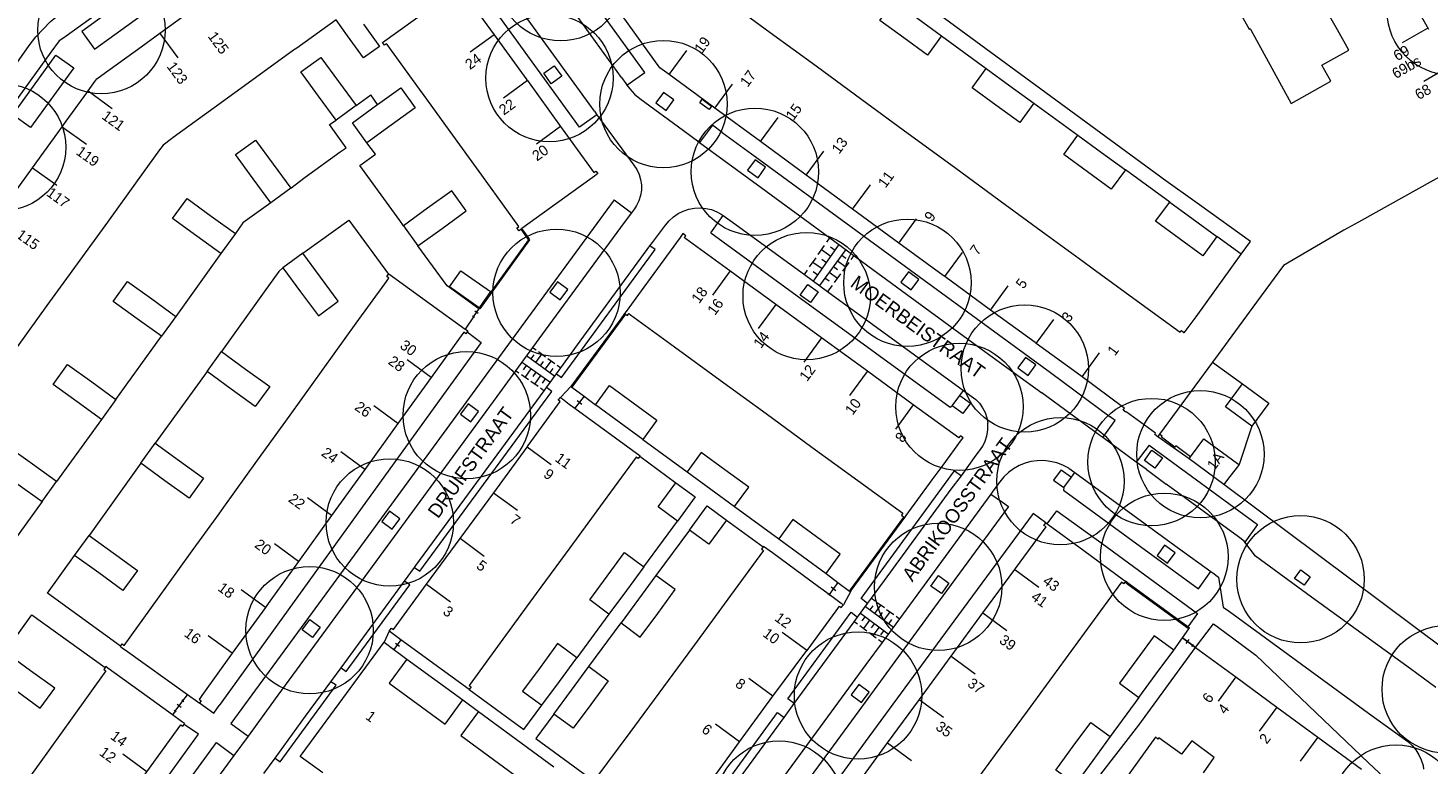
# Model space of a CAD drawing. Header units: metres. Extents: x 134994 to 136506, y 457393 to 459006.
# Tile 36 of 171: x 135579 to 135719, y 457710 to 457784. Entities that reach past the tile are written whole.
import ezdxf
from ezdxf.enums import TextEntityAlignment as Align

# ---------------------------------------------------------------- set-up
doc = ezdxf.new("R2010")
doc.units = ezdxf.units.M
for name, color, linetype, lineweight in [('B-WE-GR-BOOM-S', 250, 'Continuous', 13), ('B-WE-KG_BEBOUWING', 251, 'Continuous', 20), ('B-WE-KG_BEBOUWING TUSSENMUUR', 251, 'Continuous', 5), ('B-WE-KG_HUISNR', 251, 'Continuous', 5), ('B-WE-KG_ONDERGROND_REST', 251, 'Continuous', 5), ('B-WE-KG_STRAATNAAM', 251, 'Continuous', 5)]:
    doc.layers.add(name, color=color, linetype=linetype, lineweight=lineweight)
doc.styles.add('Styledgn000', font='dgn000.shx')

# ---------------------------------------------------------------- blocks, each defined once
blk = doc.blocks.new('SGR-BOOM_02')
blk.add_circle((0, 0), 6.4)

msp = doc.modelspace()

# ---------------------------------------------------------------- linework, layer by layer
at = {"layer": 'B-WE-KG_BEBOUWING', "flags": 128}
for points in [[(135648.95, 457786.87), (135653.12, 457783.81), (135657.72, 457780.45), (135662.32, 457777.08), (135666.98, 457773.67), (135671.64, 457770.26), (135676.24, 457766.89), (135680.84, 457763.52), (135684.54, 457760.81), (135685.44, 457760.16), (135690.04, 457756.79), (135694.31, 457753.67), (135694.4, 457753.79), (135694.44, 457753.85), (135694.7, 457753.66), (135694.74, 457753.62), (135695.92, 457755.24), (135700.46, 457761.51), (135701.39, 457762.79), (135696.25, 457766.48), (135692.41, 457769.24), (135692.38, 457769.27), (135672.77, 457783.64), (135651.97, 457798.97)], [(135622.8, 457787.12), (135625.36, 457783.59), (135628.65, 457779.06), (135628.71, 457778.97), (135632.05, 457774.36), (135635.39, 457769.73), (135635.6, 457769.88), (135635.79, 457769.62), (135635.46, 457769.38), (135633.92, 457768.27), (135628.16, 457764.09), (135628.08, 457764.03), (135628.08, 457764.03), (135627.88, 457763.88), (135627.66, 457764.15), (135627.85, 457764.3), (135624.56, 457768.86), (135621.22, 457773.48), (135618.33, 457777.49), (135617.88, 457778.1), (135614.61, 457782.6), (135614.55, 457782.68), (135614.36, 457782.54), (135614.16, 457782.79), (135621.02, 457787.76)], [(135699.25, 457787.76), (135701.26, 457784.16), (135701.35, 457784.2), (135701.42, 457784.07), (135703.52, 457780.24), (135705.48, 457776.68), (135709.45, 457778.93), (135708.55, 457780.51), (135711.27, 457782.05), (135710.12, 457784.07), (135709, 457786.05)], [(135717.1, 457788.02), (135719.29, 457784.15)], [(135575.94, 457766), (135578.98, 457770.2), (135581.96, 457774.34), (135582.35, 457774.88), (135584.42, 457777.76), (135584.55, 457777.94), (135585.23, 457778.88), (135585.42, 457779.15), (135585.95, 457779.53), (135589.88, 457782.36), (135591.76, 457783.73), (135595.9, 457786.73)], [(135612.22, 457784.64), (135613.84, 457782.41), (135612.25, 457781.26), (135610.63, 457783.49), (135609.49, 457785.1), (135605.52, 457782.24), (135605.21, 457782.02), (135601.39, 457779.25), (135597.24, 457776.25), (135593.11, 457773.26), (135592.92, 457773.11), (135592.09, 457772.5), (135591.74, 457772.03), (135589.48, 457768.9), (135586.49, 457764.76), (135583.45, 457760.56), (135580.42, 457756.36), (135577.43, 457752.22)], [(135724.07, 457771.35), (135712.24, 457764.76), (135710.76, 457763.94), (135710.37, 457763.72), (135704.7, 457760.38), (135702.01, 457756.71), (135698.14, 457751.44), (135697.58, 457750.68), (135692.26, 457743.42), (135692.07, 457743.17), (135691.76, 457743.4), (135691.85, 457743.52), (135688.89, 457745.68), (135688.85, 457745.65), (135688.6, 457745.84), (135688.74, 457746.04), (135688.54, 457746.19), (135684.46, 457749.18), (135683.96, 457749.55), (135679.86, 457752.55), (135679.75, 457752.63), (135675.26, 457755.91), (135670.66, 457759.28), (135670.51, 457759.39), (135666.06, 457762.64), (135661.4, 457766.06), (135657.47, 457768.94), (135656.74, 457769.47), (135652.15, 457772.84), (135647.55, 457776.21), (135646.36, 457777.08), (135642.95, 457779.58), (135642.02, 457780.26), (135638.22, 457785.52)], [(135661.69, 457707.98), (135664.92, 457712.39), (135668.12, 457716.75), (135671.31, 457721.1), (135674.5, 457725.46), (135677.7, 457729.81), (135677.78, 457729.92), (135680.84, 457734.11), (135680.63, 457734.26), (135680.82, 457734.53), (135680.95, 457734.43), (135681.06, 457734.35), (135684.63, 457731.73), (135688.63, 457728.8), (135688.83, 457728.65), (135688.76, 457728.56), (135688.63, 457728.39), (135688.44, 457728.54), (135685.32, 457724.29), (135682.13, 457719.93), (135678.94, 457715.58), (135675.74, 457711.22), (135672.55, 457706.87)], [(135646.69, 457707.88), (135650.04, 457712.49), (135653.39, 457717.1), (135656.8, 457721.68), (135656.82, 457721.7), (135659.73, 457725.68), (135660.07, 457726.14), (135660.26, 457726), (135660.47, 457726.26), (135660.25, 457726.42), (135659.04, 457727.31), (135657.97, 457728.09), (135653.35, 457731.49), (135652.45, 457732.15), (135652.41, 457732.1), (135652.25, 457731.87), (135652.45, 457731.73), (135649.14, 457727.22), (135645.76, 457722.63), (135642.38, 457718.04), (135639, 457713.45), (135635.6, 457708.84)], [(135608.15, 457709.37), (135605.88, 457711.04), (135606.07, 457711.3), (135610.16, 457716.87), (135614.3, 457722.51), (135615.3, 457721.78), (135615.91, 457721.33), (135616.6, 457720.82), (135614.82, 457718.39), (135620.43, 457714.29), (135622.21, 457716.72), (135623.79, 457715.56), (135622.01, 457713.13), (135629.6, 457707.57)], [(135686.35, 457709.25), (135687.87, 457711.2), (135690.18, 457714.17), (135695.87, 457721.97), (135699.91, 457719.02), (135704.03, 457715.99), (135708.16, 457712.96), (135712.55, 457709.74)], [(135577.13, 457690.98), (135580.46, 457695.6), (135583.8, 457700.23), (135587.13, 457704.85), (135590.46, 457709.48), (135593.86, 457714.21), (135594, 457714.12), (135594.06, 457714.08), (135594.2, 457714.26), (135594.27, 457714.33), (135594.14, 457714.42), (135593.95, 457714.56), (135593.05, 457715.21), (135590.48, 457717.06), (135586.54, 457719.91), (135586.33, 457720.06), (135586.28, 457719.98), (135586.14, 457719.79), (135586.35, 457719.64), (135582.95, 457714.92), (135579.62, 457710.29), (135576.29, 457705.67)], [(135696.68, 457709.37), (135697.75, 457710.93), (135695.51, 457712.59), (135694.44, 457711.25), (135692.19, 457712.91), (135692.09, 457712.77), (135691.83, 457712.96), (135688.22, 457707.96)]]:
    msp.add_lwpolyline(points, dxfattribs=at)
for points in [[(135664.15, 457785.01), (135665.56, 457786.95), (135667.95, 457785.21), (135670.33, 457783.47), (135668.92, 457781.53), (135666.53, 457783.27)], [(135611.49, 457776.46), (135609.48, 457775), (135607.72, 457777.42), (135605.95, 457779.84), (135607.96, 457781.3), (135609.72, 457778.89)], [(135673.42, 457778.25), (135674.83, 457780.19), (135677.21, 457778.45), (135679.6, 457776.71), (135678.19, 457774.77), (135675.8, 457776.51)], [(135611.12, 457774.74), (135613.55, 457776.5), (135613.64, 457776.57), (135615.98, 457778.26), (135617.43, 457776.25), (135615, 457774.49), (135612.57, 457772.73)], [(135602.92, 457766.7), (135601.15, 457769.11), (135599.38, 457771.53), (135601.37, 457772.99), (135603.14, 457770.58), (135604.92, 457768.17)], [(135682.62, 457771.55), (135684.04, 457773.48), (135686.43, 457771.74), (135688.82, 457769.99), (135687.4, 457768.06), (135685.01, 457769.8)], [(135594.51, 457767.11), (135596.93, 457765.36), (135599.36, 457763.6), (135597.9, 457761.59), (135595.48, 457763.35), (135593.05, 457765.11)], [(135617.71, 457762.36), (135620.14, 457764.12), (135622.57, 457765.88), (135621.12, 457767.89), (135618.68, 457766.14), (135616.25, 457764.38)], [(135696.61, 457761.36), (135694.23, 457763.09), (135691.85, 457764.83), (135693.27, 457766.77), (135695.64, 457765.03), (135698.02, 457763.29)], [(135669.4, 457738.83), (135670.49, 457740.32), (135672.35, 457742.86), (135672.5, 457743.06), (135672.23, 457743.27), (135672.18, 457743.21), (135672.06, 457743.05), (135667.49, 457746.39), (135662.89, 457749.75), (135658.28, 457753.11), (135653.68, 457756.47), (135649.07, 457759.84), (135644.64, 457763.07), (135644.48, 457763.19), (135644.62, 457763.38), (135644.34, 457763.59), (135644.19, 457763.39), (135644.08, 457763.21), (135640.42, 457758.21), (135638.63, 457755.77), (135638.48, 457755.57), (135638.48, 457755.57), (135638.57, 457755.51), (135638.76, 457755.36), (135638.91, 457755.56), (135639.07, 457755.44), (135643.49, 457752.22), (135648.1, 457748.86), (135652.7, 457745.5), (135657.31, 457742.14), (135661.92, 457738.79), (135666.45, 457735.48), (135666.31, 457735.28), (135666.55, 457735.1), (135666.63, 457735.04), (135666.63, 457735.04), (135666.78, 457735.24)], [(135604.13, 457760.14), (135605.91, 457757.73), (135607.7, 457755.33), (135609.7, 457756.81), (135607.91, 457759.22), (135606.13, 457761.62)], [(135588.52, 457758.79), (135590.95, 457757.03), (135593.37, 457755.27), (135591.92, 457753.27), (135589.49, 457755.02), (135587.07, 457756.78)], [(135614.58, 457759.27), (135614.74, 457759.51), (135614.77, 457759.55), (135618.94, 457756.54), (135622.46, 457754), (135622.48, 457753.98), (135622.71, 457753.82), (135622.64, 457753.72), (135622.51, 457753.53), (135622.31, 457753.67), (135621.77, 457752.96), (135619.02, 457749.14), (135615.69, 457744.52), (135612.36, 457739.89), (135609.03, 457735.27), (135605.7, 457730.64), (135602.64, 457726.4), (135602.37, 457726.02), (135599.03, 457721.4), (135595.97, 457717.16), (135595.77, 457716.87), (135595.71, 457716.79), (135595.91, 457716.64), (135595.76, 457716.43), (135595.73, 457716.38), (135595.58, 457716.48), (135594.55, 457717.22), (135588.28, 457721.72), (135588.02, 457721.9), (135587.78, 457722.08), (135587.82, 457722.13), (135587.98, 457722.34), (135588.18, 457722.19), (135591.53, 457726.83), (135594.86, 457731.46), (135597.72, 457735.42), (135598.19, 457736.08), (135601.52, 457740.71), (135604.85, 457745.33), (135608.18, 457749.96), (135611.51, 457754.58), (135614.37, 457758.54), (135614.77, 457759.13)], [(135597.96, 457751.74), (135600.39, 457749.98), (135602.81, 457748.23), (135601.36, 457746.22), (135598.93, 457747.97), (135596.51, 457749.73)], [(135582.48, 457750.43), (135584.92, 457748.68), (135587.35, 457746.93), (135585.9, 457744.92), (135583.47, 457746.67), (135581.04, 457748.42)], [(135635.55, 457746.39), (135636.96, 457748.33), (135639.35, 457746.58), (135641.73, 457744.84), (135640.32, 457742.9), (135637.93, 457744.64)], [(135615.05, 457723.93), (135615.24, 457723.79), (135618.58, 457728.35), (135621.95, 457732.95), (135625.32, 457737.55), (135628.69, 457742.14), (135628.79, 457742.28), (135632.01, 457746.7), (135631.81, 457746.84), (135632.02, 457747.12), (135632.23, 457746.97), (135632.92, 457746.46), (135633.49, 457746.04), (135640.05, 457741.25), (135640.02, 457741.21), (135639.85, 457740.97), (135639.64, 457741.12), (135636.33, 457736.6), (135632.97, 457732.01), (135629.6, 457727.41), (135626.23, 457722.81), (135622.85, 457718.18), (135623.05, 457718.03), (135622.85, 457717.76), (135616, 457722.76), (135615.05, 457723.46), (135614.82, 457723.63)], [(135695.21, 457740.95), (135695.37, 457741.16), (135696.69, 457742.96), (135700.1, 457740.48), (135700.24, 457740.39), (135700.04, 457740.13), (135699.09, 457738.87), (135698.71, 457738.36)], [(135581.38, 457738.67), (135578.95, 457740.42), (135576.52, 457742.17), (135575.07, 457740.15), (135577.5, 457738.4), (135579.93, 457736.65)], [(135591.31, 457742.51), (135593.73, 457740.75), (135596.16, 457739), (135594.71, 457736.99), (135592.28, 457738.75), (135589.86, 457740.5)], [(135644.76, 457739.65), (135647.15, 457737.9), (135649.53, 457736.16), (135650.95, 457738.09), (135648.57, 457739.84), (135646.18, 457741.58)], [(135660.16, 457731.36), (135657.77, 457733.11), (135655.38, 457734.85), (135653.97, 457732.92), (135656.36, 457731.17), (135658.74, 457729.42)], [(135584.65, 457733.24), (135587.08, 457731.49), (135589.51, 457729.73), (135588.05, 457727.72), (135585.62, 457729.48), (135583.2, 457731.24)], [(135638.48, 457731.54), (135640.42, 457730.11), (135638.67, 457727.73), (135636.91, 457725.34), (135634.97, 457726.77), (135636.73, 457729.16)], [(135643.57, 457727.8), (135641.63, 457729.23), (135639.88, 457726.84), (135638.12, 457724.46), (135640.06, 457723.03), (135641.82, 457725.41)], [(135690.17, 457716.96), (135691.92, 457719.34), (135693.67, 457721.73), (135691.72, 457723.16), (135689.97, 457720.77), (135688.22, 457718.39)], [(135631.73, 457722.38), (135629.98, 457719.99), (135628.22, 457717.61), (135630.16, 457716.18), (135631.92, 457718.56), (135633.67, 457720.95)], [(135574.88, 457719.41), (135577.31, 457717.65), (135579.74, 457715.88), (135581.2, 457717.89), (135578.77, 457719.65), (135576.34, 457721.41)], [(135636.83, 457718.63), (135635.07, 457716.25), (135633.32, 457713.87), (135631.38, 457715.29), (135633.13, 457717.68), (135634.89, 457720.06)], [(135681.84, 457709.67), (135683.58, 457712.06), (135685.33, 457714.45), (135687.28, 457713.03), (135685.54, 457710.63), (135683.79, 457708.24)]]:
    msp.add_lwpolyline(points, close=True, dxfattribs=at)
at = {"layer": 'B-WE-KG_BEBOUWING'}
for points in [[(135623.85, 457756.14), (135620.87, 457758.23), (135622.01, 457759.86), (135624.99, 457757.76)], [(135703.23, 457746.54), (135701.54, 457744.23), (135698.89, 457746.17), (135700.58, 457748.48)], [(135643.64, 457738.55), (135645.58, 457737.12), (135643.78, 457734.68), (135641.84, 457736.11)], [(135648.73, 457734.8), (135646.93, 457732.36), (135644.99, 457733.79), (135646.79, 457736.23)]]:
    msp.add_lwpolyline(points, close=True, dxfattribs=at)
at = {"layer": 'B-WE-KG_BEBOUWING TUSSENMUUR'}
for p, q in [((135591.8, 457783.67), (135593.58, 457781.25)), ((135625.36, 457783.59), (135622.94, 457781.82)), ((135719.22, 457784.25), (135716.62, 457782.77)), ((135642.95, 457779.58), (135644.72, 457782)), ((135721.41, 457780.38), (135718.81, 457778.9)), ((135584.55, 457777.94), (135586.98, 457776.18)), ((135628.71, 457778.97), (135626.29, 457777.21)), ((135647.55, 457776.21), (135649.32, 457778.63)), ((135652.15, 457772.84), (135653.92, 457775.26)), ((135581.96, 457774.34), (135584.39, 457772.59)), ((135632.05, 457774.36), (135629.62, 457772.59)), ((135656.74, 457769.47), (135658.52, 457771.89)), ((135578.98, 457770.2), (135581.41, 457768.45)), ((135661.4, 457766.06), (135663.18, 457768.48)), ((135666.06, 457762.64), (135667.83, 457765.07)), ((135670.66, 457759.28), (135672.43, 457761.7)), ((135649.08, 457759.84), (135647.31, 457757.42)), ((135675.26, 457755.91), (135677.03, 457758.33)), ((135653.68, 457756.47), (135651.9, 457754.05)), ((135679.86, 457752.55), (135681.64, 457754.97)), ((135658.27, 457753.1), (135656.5, 457750.68)), ((135684.46, 457749.18), (135686.23, 457751.6)), ((135619.02, 457749.14), (135616.61, 457750.92)), ((135662.87, 457749.73), (135661.1, 457747.32)), ((135615.69, 457744.52), (135613.27, 457746.29)), ((135667.47, 457746.37), (135665.7, 457743.95)), ((135612.36, 457739.89), (135609.94, 457741.67)), ((135628.67, 457742.15), (135631.09, 457740.38)), ((135625.31, 457737.55), (135627.73, 457735.78)), ((135609.03, 457735.27), (135606.61, 457737.04)), ((135621.94, 457732.96), (135624.36, 457731.18)), ((135605.7, 457730.64), (135603.28, 457732.42)), ((135602.37, 457726.02), (135599.95, 457727.79)), ((135618.57, 457728.36), (135620.99, 457726.59)), ((135674.49, 457725.47), (135676.91, 457723.69)), ((135599.03, 457721.4), (135596.61, 457723.17)), ((135656.75, 457721.71), (135654.33, 457723.48)), ((135671.3, 457721.11), (135673.72, 457719.34)), ((135653.39, 457717.1), (135650.97, 457718.88)), ((135699.91, 457719.02), (135698.13, 457716.6)), ((135668.1, 457716.76), (135670.52, 457714.98)), ((135704.03, 457715.99), (135702.26, 457713.57)), ((135650.02, 457712.5), (135647.6, 457714.28)), ((135664.91, 457712.41), (135667.33, 457710.63)), ((135708.16, 457712.96), (135706.39, 457710.55)), ((135590.46, 457709.48), (135588.04, 457711.25))]:
    msp.add_line(p, q, dxfattribs=at)
at = {"layer": 'B-WE-KG_BEBOUWING TUSSENMUUR', "flags": 128}
for points in [[(135677.69, 457729.82), (135677.7, 457729.81)], [(135677.7, 457729.81), (135680.11, 457728.05)]]:
    msp.add_lwpolyline(points, dxfattribs=at)
at = {"layer": 'B-WE-KG_ONDERGROND_REST'}
for p, q in [((135670.33, 457783.47), (135674.83, 457780.19)), ((135638.17, 457779.3), (135638.59, 457778.7)), ((135611.49, 457776.46), (135612.97, 457777.53)), ((135679.6, 457776.71), (135684.04, 457773.48)), ((135647.31, 457774.49), (135646.02, 457772.76)), ((135648.29, 457773.75), (135647.31, 457774.49)), ((135606.38, 457769.27), (135609.89, 457771.8)), ((135693.27, 457766.77), (135688.82, 457769.99)), ((135604.92, 457768.17), (135606.38, 457769.27)), ((135637.42, 457766.98), (135639.16, 457765.68)), ((135657.48, 457758.81), (135660.03, 457762.49)), ((135657.93, 457761.48), (135658.58, 457762.41)), ((135658.79, 457762.72), (135659.11, 457763.17)), ((135597.9, 457761.59), (135593.37, 457755.27)), ((135657.07, 457760.24), (135657.72, 457761.17)), ((135660.71, 457762), (135658.07, 457758.38)), ((135659.2, 457761.29), (135658.26, 457761.95)), ((135658.77, 457760.67), (135658.3, 457761)), ((135659.63, 457761.91), (135659.16, 457762.24)), ((135660.3, 457761.44), (135660.71, 457761.14)), ((135661.53, 457761.39), (135661.23, 457760.98)), ((135656.55, 457759.48), (135656.86, 457759.93)), ((135658.34, 457760.05), (135657.4, 457760.7)), ((135657.91, 457759.43), (135657.44, 457759.76)), ((135659.04, 457759.71), (135659.87, 457759.11)), ((135659.46, 457760.29), (135659.87, 457759.99)), ((135659.88, 457760.87), (135660.71, 457760.26)), ((135661.02, 457760.7), (135660.39, 457759.83)), ((135658.62, 457759.14), (135659.03, 457758.84)), ((135659.34, 457758.39), (135658.89, 457757.78)), ((135660.18, 457759.54), (135659.55, 457758.68)), ((135623.29, 457755.23), (135623.88, 457756.1)), ((135623.29, 457755.23), (135623.88, 457756.1)), ((135623.76, 457755.55), (135623.41, 457755.78)), ((135623.97, 457756.04), (135623.79, 457756.16)), ((135623.84, 457756.04), (135623.88, 457756.1)), ((135623.88, 457756.1), (135623.96, 457756.04)), ((135623.38, 457755.17), (135623.2, 457755.29)), ((135587.35, 457746.93), (135591.92, 457753.27)), ((135628.62, 457751.33), (135631.46, 457749.27)), ((135629.09, 457750.99), (135629.39, 457751.4)), ((135629.22, 457752.16), (135629.58, 457751.9)), ((135629.57, 457750.65), (135630.17, 457751.48)), ((135629.81, 457751.73), (135630.52, 457751.22)), ((135596.51, 457749.73), (135591.31, 457742.51)), ((135627.86, 457749.55), (135627.5, 457749.8)), ((135630.97, 457748.66), (135628.1, 457750.66)), ((135628.58, 457750.33), (135628.28, 457749.9)), ((135629.06, 457749.99), (135628.46, 457749.14)), ((135630.04, 457750.3), (135630.34, 457750.72)), ((135630.51, 457749.96), (135631.12, 457750.79)), ((135630.76, 457751.05), (135631.47, 457750.53)), ((135630.99, 457749.62), (135631.29, 457750.03)), ((135631.71, 457750.36), (135632.06, 457750.11)), ((135697.58, 457750.68), (135700.58, 457748.48)), ((135628.82, 457748.89), (135628.1, 457749.39)), ((135629.78, 457748.22), (135629.06, 457748.72)), ((135629.54, 457749.66), (135629.24, 457749.23)), ((135630.02, 457749.33), (135629.42, 457748.47)), ((135630.49, 457748.99), (135630.2, 457748.56)), ((135677.65, 457749.61), (135680.42, 457747.59)), ((135681.3, 457749.62), (135687.3, 457745.19)), ((135630.37, 457747.8), (135630.02, 457748.05)), ((135632.02, 457747.12), (135633.09, 457748.21)), ((135634.4, 457747.24), (135633.49, 457746.04)), ((135634.4, 457747.24), (135633.49, 457746.04)), ((135634.28, 457747.34), (135634.52, 457747.15)), ((135634.41, 457747.24), (135635.55, 457746.39)), ((135672.18, 457747.33), (135672.54, 457747.83)), ((135633.37, 457746.13), (135633.61, 457745.95)), ((135633.71, 457746.82), (135634.19, 457746.46)), ((135585.9, 457744.92), (135581.38, 457738.67)), ((135701.54, 457744.23), (135700.24, 457740.39)), ((135640.32, 457742.9), (135644.76, 457739.65)), ((135695.21, 457740.95), (135692.07, 457743.17)), ((135691.21, 457742.34), (135702.1, 457734.35)), ((135589.86, 457740.5), (135584.65, 457733.24)), ((135640.02, 457741.21), (135643.64, 457738.55)), ((135682.35, 457739.86), (135681.6, 457738.82)), ((135682.35, 457739.86), (135683.41, 457739.1)), ((135690.89, 457739.9), (135692.9, 457738.42)), ((135683.41, 457739.1), (135683.75, 457739.57)), ((135682.64, 457738.06), (135682.58, 457737.79)), ((135682.58, 457737.79), (135689.1, 457733.03)), ((135721, 457721.73), (135698.71, 457738.36)), ((135579.93, 457736.65), (135575.41, 457730.4)), ((135649.53, 457736.16), (135653.97, 457732.92)), ((135640.42, 457730.11), (135643.78, 457734.68)), ((135648.73, 457734.8), (135652.41, 457732.1)), ((135644.99, 457733.79), (135641.63, 457729.23)), ((135580.46, 457727.44), (135583.19, 457731.25)), ((135583.19, 457731.25), (135583.2, 457731.24)), ((135658.74, 457729.42), (135659.92, 457728.51)), ((135587.82, 457722.13), (135580.46, 457727.44)), ((135658.92, 457727.4), (135659.16, 457727.22)), ((135659.92, 457728.51), (135659.04, 457727.31)), ((135659.24, 457728.09), (135659.72, 457727.73)), ((135659.8, 457728.59), (135660.04, 457728.42)), ((135659.92, 457728.51), (135661.09, 457727.64)), ((135661.25, 457727.71), (135660.47, 457726.26)), ((135661.17, 457727.59), (135661.09, 457727.64)), ((135662.68, 457726.1), (135665.51, 457724.03)), ((135663.15, 457725.76), (135663.46, 457726.17)), ((135663.29, 457726.94), (135663.65, 457726.68)), ((135663.62, 457725.41), (135664.23, 457726.25)), ((135663.88, 457726.51), (135664.59, 457725.99)), ((135664.82, 457725.82), (135665.53, 457725.3)), ((135636.91, 457725.34), (135633.67, 457720.95)), ((135634.89, 457720.06), (135638.12, 457724.46)), ((135661.9, 457724.32), (135661.55, 457724.58)), ((135664.98, 457723.34), (135662.18, 457725.42)), ((135662.64, 457725.08), (135662.33, 457724.66)), ((135663.11, 457724.73), (135662.49, 457723.89)), ((135664.1, 457725.07), (135664.4, 457725.49)), ((135664.57, 457724.72), (135665.18, 457725.56)), ((135665.04, 457724.38), (135665.34, 457724.8)), ((135665.77, 457725.13), (135666.12, 457724.87)), ((135695.03, 457723.96), (135693.52, 457725.07)), ((135614.82, 457723.63), (135614.3, 457722.51)), ((135662.84, 457723.63), (135662.14, 457724.15)), ((135663.77, 457722.93), (135663.07, 457723.46)), ((135663.58, 457724.38), (135663.27, 457723.96)), ((135664.05, 457724.04), (135663.42, 457723.2)), ((135664.52, 457723.69), (135664.2, 457723.27)), ((135694.48, 457722.87), (135694.63, 457723.07)), ((135695.18, 457723.85), (135695.03, 457723.96)), ((135695.25, 457723.94), (135695.18, 457723.85)), ((135615.2, 457721.85), (135615.39, 457721.71)), ((135616, 457722.77), (135615.3, 457721.78)), ((135616, 457722.76), (135615.3, 457721.78)), ((135615.45, 457722.41), (135615.85, 457722.13)), ((135615.9, 457722.84), (135616.1, 457722.69)), ((135664.36, 457722.5), (135664.01, 457722.76)), ((135694.55, 457722.97), (135695.58, 457722.19)), ((135695.87, 457721.97), (135694.55, 457722.97)), ((135694.56, 457722.97), (135695.58, 457722.19)), ((135694.92, 457722.38), (135695.23, 457722.79)), ((135695.51, 457722.09), (135695.66, 457722.3)), ((135695.58, 457722.19), (135695.87, 457721.97)), ((135616.6, 457720.82), (135622.21, 457716.72)), ((135599.3, 457718.34), (135597.73, 457716.14)), ((135622.85, 457717.76), (135628.36, 457713.73)), ((135593.31, 457715.59), (135594.09, 457716.61)), ((135593.31, 457715.59), (135594.09, 457716.61)), ((135593.91, 457715.95), (135593.49, 457716.25)), ((135594.19, 457716.54), (135593.98, 457716.69)), ((135628.36, 457713.73), (135630.16, 457716.18)), ((135690.17, 457716.96), (135687.28, 457713.03)), ((135593.31, 457715.59), (135593.05, 457715.21)), ((135593.42, 457715.51), (135593.21, 457715.66)), ((135623.79, 457715.56), (135631.38, 457710)), ((135631.38, 457715.29), (135629.57, 457712.84)), ((135600.63, 457713.08), (135599.2, 457711.14)), ((135629.57, 457712.84), (135635.2, 457708.71)), ((135662.67, 457712.5), (135646.88, 457691)), ((135602.21, 457709.31), (135603.34, 457710.86))]:
    msp.add_line(p, q, dxfattribs=at)
at = {"layer": 'B-WE-KG_ONDERGROND_REST', "flags": 128}
for points in [[(135635.7, 457775.55), (135633.95, 457774.28), (135615.83, 457799.36), (135616.71, 457800)], [(135635.45, 457775.89), (135626.21, 457788.66), (135618.55, 457799.26), (135618.03, 457800)], [(135638.17, 457779.3), (135629.47, 457791.38), (135623.24, 457800)], [(135638.72, 457778.52), (135640.5, 457779.79), (135625.89, 457800)], [(135598.17, 457794.93), (135590.95, 457789.69), (135582.13, 457783.29), (135581.64, 457782.96), (135580.82, 457781.82), (135576.06, 457775.23), (135560.49, 457753.6), (135553.07, 457743.32), (135539.01, 457723.82), (135531.42, 457713.27), (135529.67, 457714.52)], [(135598.8, 457794.71), (135583.91, 457783.91), (135585.21, 457782.12), (135600.1, 457792.92), (135598.8, 457794.71)], [(135578.64, 457782.5), (135579.3, 457783.36), (135580.02, 457784.16), (135580.79, 457784.91), (135581.61, 457785.59), (135582.19, 457786.01)], [(135567.13, 457766.52), (135570.73, 457771.51), (135577.64, 457781.07), (135578.64, 457782.5)], [(135583.11, 457780.25), (135578.78, 457774.25), (135576.99, 457775.54), (135581.32, 457781.54), (135583.11, 457780.25)], [(135631.4, 457780.47), (135632.16, 457779.42), (135631.11, 457778.66), (135630.35, 457779.71), (135631.4, 457780.47)], [(135638.59, 457778.7), (135638.72, 457778.52)], [(135638.72, 457778.52), (135638.99, 457778.14), (135639.46, 457777.62), (135640, 457777.16)], [(135613.64, 457776.57), (135612.97, 457777.53)], [(135640, 457777.16), (135644.4, 457773.96), (135645.95, 457772.82), (135646.02, 457772.76)], [(135641.61, 457776.73), (135642.67, 457775.97), (135643.44, 457777.03), (135642.38, 457777.79), (135641.61, 457776.73)], [(135646.97, 457776.06), (135646.03, 457776.73), (135646.29, 457777.1), (135647.23, 457776.42), (135646.97, 457776.06)], [(135635.45, 457775.89), (135635.7, 457775.55)], [(135635.7, 457775.55), (135639.4, 457770.49)], [(135609.89, 457771.8), (135610.48, 457772.23), (135608.83, 457774.56), (135609.48, 457775)], [(135648.29, 457773.75), (135651.61, 457771.34), (135668.58, 457758.92), (135681.3, 457749.62)], [(135616.25, 457764.38), (135615.88, 457764.9), (135611.87, 457770.45), (135613.45, 457771.57), (135612.57, 457772.73)], [(135646.02, 457772.76), (135652.19, 457768.24), (135659.11, 457763.17)], [(135651.61, 457771.02), (135650.84, 457769.98), (135651.89, 457769.21), (135652.65, 457770.26), (135651.61, 457771.02)], [(135639.4, 457770.49), (135639.71, 457770.03), (135639.94, 457769.54), (135640.09, 457769.02), (135640.17, 457768.49), (135640.17, 457767.95), (135640.08, 457767.42), (135639.92, 457766.9), (135639.69, 457766.42), (135639.46, 457766.07)], [(135637.42, 457766.98), (135630.72, 457757.83), (135613.03, 457733.66), (135598.89, 457714.35), (135600.63, 457713.08)], [(135602.92, 457766.7), (135600.1, 457764.68), (135599.36, 457763.6)], [(135639.16, 457765.68), (135638.43, 457764.7), (135630.87, 457754.4), (135629.23, 457752.16)], [(135639.46, 457766.07), (135639.16, 457765.68)], [(135642.58, 457764.43), (135642.95, 457764.88), (135643.38, 457765.27), (135643.86, 457765.6), (135644.37, 457765.86), (135644.92, 457766.04), (135645.49, 457766.15), (135646.07, 457766.18), (135646.64, 457766.13), (135647.21, 457766), (135647.75, 457765.79), (135648.18, 457765.56)], [(135647.16, 457763.66), (135648.39, 457765.41)], [(135648.18, 457765.56), (135648.39, 457765.41)], [(135648.39, 457765.41), (135649.31, 457764.76), (135656.55, 457759.48)], [(135606.13, 457761.62), (135610.76, 457764.96), (135614.74, 457759.51)], [(135628.85, 457762.96), (135628.79, 457763.04), (135628.08, 457764.03)], [(135628.97, 457762.96), (135628.87, 457763.1), (135628.16, 457764.09)], [(135641.03, 457762.35), (135641.3, 457762.71), (135642.58, 457764.43)], [(135623.88, 457756.1), (135628.85, 457762.96)], [(135623.96, 457756.04), (135628.97, 457762.96)], [(135647.16, 457763.66), (135655.82, 457757.34), (135671.19, 457746.14), (135671.42, 457746.28)], [(135659.11, 457763.17), (135661.53, 457761.39)], [(135700.46, 457761.51), (135698.02, 457763.29)], [(135623.84, 457756.04), (135620.65, 457758.34), (135617.71, 457762.36)], [(135631.64, 457749.51), (135632.14, 457749.12), (135641.55, 457761.98), (135641.03, 457762.35)], [(135632.07, 457750.1), (135633.75, 457752.4), (135641.03, 457762.35)], [(135661.53, 457761.39), (135662.93, 457760.37), (135673.96, 457752.29), (135677.65, 457749.61)], [(135604.13, 457760.14), (135603.71, 457759.8), (135602.25, 457757.75), (135597.96, 457751.74)], [(135667, 457759.76), (135666.23, 457758.72), (135667.27, 457757.93), (135668.05, 457758.98), (135667, 457759.76)], [(135630.95, 457757.71), (135631.99, 457756.93), (135632.77, 457757.97), (135631.74, 457758.75), (135630.95, 457757.71)], [(135656.11, 457757.42), (135656.88, 457758.49), (135657.94, 457757.73), (135657.17, 457756.66), (135656.11, 457757.42)], [(135656.55, 457759.48), (135658.89, 457757.78)], [(135658.89, 457757.78), (135672.16, 457748.1), (135672.54, 457747.83)], [(135638.48, 457755.57), (135638.09, 457755.02), (135633.09, 457748.21)], [(135638.57, 457755.51), (135633.17, 457748.15)], [(135623.29, 457755.23), (135622.46, 457754)], [(135622.64, 457753.72), (135624.07, 457752.66), (135619.84, 457746.82), (135611.05, 457734.64), (135599.3, 457718.34)], [(135629.23, 457752.16), (135627.51, 457749.8)], [(135678, 457750.1), (135679.04, 457749.33), (135679.81, 457750.39), (135678.77, 457751.15), (135678, 457750.1)], [(135627.51, 457749.8), (135625.63, 457747.23), (135614.59, 457732.15), (135603.64, 457717.18), (135600.63, 457713.08)], [(135631.64, 457749.51), (135632.07, 457750.1)], [(135630.63, 457748.12), (135630.62, 457748.12), (135631.64, 457749.51), (135631.64, 457749.51)], [(135617.36, 457730.04), (135617.89, 457729.65), (135631.16, 457747.73), (135630.63, 457748.12)], [(135617.36, 457730.04), (135617.49, 457730.22), (135628.56, 457745.28), (135630.39, 457747.79)], [(135630.39, 457747.79), (135630.63, 457748.12)], [(135633.09, 457748.21), (135633.17, 457748.15)], [(135633.17, 457748.15), (135634.4, 457747.24)], [(135634.4, 457747.24), (135634.41, 457747.24)], [(135671.42, 457746.28), (135672.18, 457747.33)], [(135672.18, 457747.33), (135673.24, 457746.56), (135672.48, 457745.52), (135671.42, 457746.28)], [(135672.54, 457747.83), (135673.33, 457747.26)], [(135673.33, 457747.26), (135673.77, 457746.93), (135674.15, 457746.54), (135674.46, 457746.09), (135674.71, 457745.61), (135674.89, 457745.09), (135674.99, 457744.55), (135674.99, 457744.54)], [(135686.55, 457743.1), (135686.26, 457743.31), (135680.42, 457747.59)], [(135621.98, 457745.45), (135623.01, 457744.67), (135623.79, 457745.71), (135622.76, 457746.49), (135621.98, 457745.45)], [(135674.16, 457741.77), (135674.48, 457742.23), (135674.72, 457742.74), (135674.89, 457743.28), (135674.99, 457743.84), (135675, 457744.4), (135674.99, 457744.54)], [(135686.55, 457743.1), (135687.8, 457744.82), (135687.3, 457745.19)], [(135689.91, 457740.62), (135686.55, 457743.1)], [(135695.37, 457741.16), (135693.87, 457742.25), (135693.78, 457742.14), (135692.45, 457743.13), (135692.5, 457743.23), (135692.26, 457743.42)], [(135672.33, 457739.24), (135673.83, 457741.31), (135674.16, 457741.77)], [(135691.21, 457742.34), (135689.91, 457740.62)], [(135691.77, 457740), (135690.73, 457740.77), (135691.49, 457741.81), (135692.53, 457741.05), (135691.77, 457740)], [(135679.3, 457740.68), (135678.73, 457740.52), (135678.13, 457740.28), (135677.57, 457739.96), (135677.06, 457739.58), (135676.59, 457739.13), (135676.18, 457738.63), (135676.15, 457738.59)], [(135683.12, 457740.03), (135682.53, 457740.33), (135681.91, 457740.55), (135681.27, 457740.7), (135680.61, 457740.77), (135679.95, 457740.76), (135679.3, 457740.68)], [(135683.12, 457740.03), (135683.75, 457739.57)], [(135690.89, 457739.9), (135689.91, 457740.62)], [(135662.91, 457726.4), (135662.26, 457726.9), (135671.65, 457739.73), (135672.33, 457739.24)], [(135663.3, 457726.93), (135664.6, 457728.71), (135671.32, 457737.91), (135672.33, 457739.24), (135672.33, 457739.24)], [(135676.15, 457738.59), (135675.43, 457737.6), (135675.28, 457737.41)], [(135681.6, 457738.82), (135682.64, 457738.06)], [(135682.64, 457738.06), (135683.41, 457739.1)], [(135683.75, 457739.57), (135694.15, 457731.98)], [(135675.28, 457737.41), (135676.45, 457736.59), (135677.07, 457736.16), (135669.62, 457726.03), (135662.01, 457715.63), (135656.38, 457707.94), (135647.12, 457695.32)], [(135675.28, 457737.41), (135667.48, 457726.74), (135666.11, 457724.87)], [(135700.81, 457732.59), (135700.76, 457732.67), (135700.17, 457733.11), (135692.9, 457738.42)], [(135614.07, 457734.66), (135615.11, 457733.88), (135615.89, 457734.92), (135614.85, 457735.7), (135614.07, 457734.66)], [(135680.95, 457734.43), (135681.92, 457735.73), (135686.47, 457732.43), (135696.07, 457725.4), (135695.1, 457724.05)], [(135661.09, 457727.64), (135661.17, 457727.77), (135666.55, 457735.1)], [(135661.25, 457727.71), (135666.63, 457735.04)], [(135680.82, 457734.53), (135679.54, 457735.47), (135671.1, 457724.01), (135662.67, 457712.5)], [(135702.1, 457734.35), (135700.81, 457732.59)], [(135689.1, 457733.03), (135696.15, 457727.88), (135697.42, 457729.62)], [(135692, 457731.22), (135693.06, 457730.45), (135693.81, 457731.51), (135692.75, 457732.27), (135692, 457731.22)], [(135694.15, 457731.98), (135697.42, 457729.62)], [(135720.03, 457717.97), (135717.48, 457719.83), (135707.52, 457727.06), (135701.89, 457731.18), (135700.81, 457732.59)], [(135616.37, 457728.67), (135617.36, 457730.04)], [(135609.98, 457719.95), (135610.5, 457719.58), (135616.88, 457728.28), (135616.37, 457728.67)], [(135609.98, 457719.95), (135616.37, 457728.67)], [(135670.32, 457727.4), (135669.27, 457728.16), (135670.03, 457729.21), (135671.08, 457728.45), (135670.32, 457727.4)], [(135695.1, 457724.05), (135689.17, 457728.4), (135688.83, 457728.65)], [(135697.42, 457729.62), (135697.59, 457729.49), (135698.19, 457729.06), (135698.66, 457726.04), (135699.27, 457725.6)], [(135706.78, 457728.24), (135705.83, 457728.93), (135706.44, 457729.78), (135707.39, 457729.09), (135706.78, 457728.24)], [(135659.92, 457728.51), (135659.04, 457727.31)], [(135661.17, 457727.59), (135661.25, 457727.71)], [(135693.52, 457725.07), (135689.11, 457728.3), (135688.76, 457728.56)], [(135661.89, 457725.03), (135662.91, 457726.4)], [(135662.91, 457726.4), (135663.3, 457726.93), (135663.3, 457726.93)], [(135556.67, 457694.41), (135562.21, 457702.1), (135568.94, 457711.45), (135576.17, 457721.49), (135578.89, 457725.27), (135586.28, 457719.98)], [(135607.89, 457724.03), (135607.12, 457722.99), (135606.08, 457723.75), (135606.85, 457724.79), (135607.89, 457724.03)], [(135655.53, 457716.36), (135654.87, 457716.83), (135661.24, 457725.54), (135661.89, 457725.03)], [(135655.53, 457716.36), (135659.98, 457722.42), (135661.56, 457724.58), (135661.56, 457724.58)], [(135661.56, 457724.58), (135661.89, 457725.03)], [(135666.11, 457724.87), (135664.37, 457722.5)], [(135699.27, 457725.6), (135713.26, 457715.4), (135717.2, 457712.54)], [(135694.55, 457722.97), (135695.18, 457723.85)], [(135695.25, 457723.94), (135695.1, 457724.05)], [(135695.87, 457721.97), (135697.67, 457724.37), (135699.45, 457723.07), (135701.94, 457721.2), (135713.25, 457710.4), (135715.34, 457708.45), (135708.48, 457699.1), (135705.7, 457695.34)], [(135664.37, 457722.5), (135662.73, 457720.27), (135653.55, 457707.73), (135645.92, 457697.35)], [(135693.67, 457721.73), (135694.55, 457722.97)], [(135608.96, 457718.55), (135609.98, 457719.95)], [(135603.34, 457710.86), (135603.85, 457710.48), (135609.48, 457718.19), (135608.96, 457718.55)], [(135603.34, 457710.86), (135606.42, 457715.09), (135608.96, 457718.55)], [(135662.03, 457718.28), (135661.24, 457717.23), (135662.28, 457716.45), (135663.07, 457717.5), (135662.03, 457718.28)], [(135594.09, 457716.61), (135594.55, 457717.22)], [(135595.76, 457716.43), (135597.18, 457715.4), (135597.73, 457716.14)], [(135654.52, 457714.96), (135655.53, 457716.35), (135655.53, 457716.36)], [(135648.73, 457707.06), (135648.08, 457707.54), (135653.86, 457715.44), (135654.52, 457714.96)], [(135648.73, 457707.06), (135650.65, 457709.68), (135654.51, 457714.96), (135654.52, 457714.96)], [(135570.74, 457681.67), (135572.15, 457680.62), (135579.56, 457690.92), (135591.31, 457707.23), (135595.64, 457713.26), (135594.2, 457714.26)], [(135576.44, 457680.09), (135574.71, 457681.36), (135581.26, 457690.26), (135590.87, 457703.39), (135597.46, 457712.42), (135599.2, 457711.14)], [(135717.2, 457712.54), (135717.64, 457712.15), (135718.01, 457711.7), (135718.32, 457711.21), (135718.56, 457710.68), (135718.73, 457710.12), (135718.79, 457709.75)], [(135599.2, 457711.14), (135592.08, 457701.39), (135587.13, 457694.64)]]:
    msp.add_lwpolyline(points, dxfattribs=at)

# ---------------------------------------------------------------- block references
at = {"layer": 'B-WE-GR-BOOM-S'}
for p in [(135632.05, 457789.36), (135721.53, 457785.94), (135585.89, 457784.05), (135630.93, 457779.22), (135642.38, 457776.61), (135575.91, 457772.28), (135651.58, 457769.81), (135631.64, 457757.65), (135666.9, 457758.65), (135656.78, 457757.31), (135678.7, 457750.03), (135672.13, 457746.18), (135622.61, 457745.34), (135691.45, 457740.63), (135696.35, 457741.41), (135682.29, 457738.7), (135614.87, 457734.56), (135692.73, 457731.11), (135670, 457728.08), (135706.42, 457728.85), (135606.82, 457723.72), (135661.94, 457717.16), (135721.01, 457717.78), (135654, 457706.19), (135716.01, 457705.8)]:
    msp.add_blockref('SGR-BOOM_02', p, dxfattribs=at)

# ---------------------------------------------------------------- texts
at = {"layer": 'B-WE-KG_HUISNR', "linetype": 'Continuous', "style": 'Styledgn000'}
for s, height, rotation, p in [('125', 1.054, 306.2127, (135596.96, 457783.73)), ('19', 1.054, 53.7928, (135645.82, 457781.93)), ('123', 1.054, 306.2127, (135592.83, 457780.7)), ('17', 1.054, 53.7928, (135650.42, 457778.56)), ('15', 1.054, 53.7928, (135655.02, 457775.2)), ('121', 1.054, 324.2896, (135586.15, 457775.64)), ('119', 1.054, 324.2896, (135583.57, 457772.05)), ('13', 1.054, 53.7928, (135659.62, 457771.83)), ('11', 1.054, 53.7928, (135664.28, 457768.42)), ('117', 1.054, 324.2896, (135580.59, 457767.9)), ('9', 1.05, 53.7928, (135668.94, 457765.01)), ('115', 1.054, 324.2896, (135577.56, 457763.69)), ('7', 1.05, 53.7928, (135673.54, 457761.64)), ('5', 1.05, 53.7928, (135678.14, 457758.27)), ('3', 1.05, 53.7928, (135682.74, 457754.91)), ('1', 1.05, 53.7928, (135687.34, 457751.54)), ('11', 1.054, 323.7667, (135631.71, 457741.22)), ('1A', 1.054, 53.7628, (135697.35, 457740.05)), ('9', 1.05, 323.7667, (135630.55, 457739.63)), ('7', 1.05, 323.7667, (135627.18, 457735.04)), ('5', 1.05, 323.7667, (135623.81, 457730.44)), ('43', 1.054, 323.7414, (135680.73, 457728.89)), ('41', 1.054, 323.7414, (135679.56, 457727.3)), ('39', 1.054, 323.7414, (135676.36, 457722.95)), ('37', 1.054, 323.7414, (135673.17, 457718.59))]:
    msp.add_text(s, height=height, rotation=rotation, dxfattribs=at).set_placement(p, align=Align.MIDDLE_LEFT)
for s, height, rotation, p in [('69', 1.054, 29.5507, (135717.24, 457782.14)), ('24', 1.054, 36.0643, (135623.89, 457781.37)), ('69bs', 1.054, 29.5507, (135718.4, 457781.09)), ('68', 1.054, 29.5507, (135719.41, 457778.24)), ('22', 1.054, 36.0643, (135627.3, 457776.8)), ('20', 1.054, 36.0643, (135630.63, 457772.18)), ('18', 1.054, 53.7733, (135646.47, 457758.06)), ('16', 1.054, 53.7733, (135648.06, 457756.88)), ('30', 1.054, 323.7439, (135617.39, 457751.65)), ('14', 1.054, 53.7733, (135652.69, 457753.55)), ('28', 1.054, 323.7439, (135616.2, 457750.06)), ('12', 1.054, 53.7733, (135657.32, 457750.23)), ('10', 1.054, 53.7733, (135661.9, 457746.84)), ('26', 1.054, 323.7439, (135612.83, 457745.47)), ('8', 1.05, 53.7733, (135666.47, 457743.43)), ('24', 1.054, 323.7439, (135609.49, 457740.85)), ('22', 1.054, 323.7439, (135606.17, 457736.22)), ('12', 1.054, 323.8208, (135655.05, 457724.26)), ('10', 1.054, 323.8208, (135653.86, 457722.68)), ('6', 1.05, 53.7467, (135697.34, 457717.25)), ('4', 1.05, 53.7399, (135698.91, 457716.13)), ('2', 1.05, 53.7399, (135703.07, 457713.15))]:
    msp.add_text(s, height=height, rotation=rotation, dxfattribs=at).set_placement(p, align=Align.MIDDLE_RIGHT)
at = {"layer": 'B-WE-KG_HUISNR', "style": 'Styledgn000'}
for s, height, rotation, p in [('20', 1.054, 323.7439, (135602.78, 457731.63)), ('18', 1.054, 323.7439, (135599.08, 457727.28)), ('16', 1.054, 323.7439, (135595.7, 457722.69)), ('8', 1.05, 323.8208, (135650.45, 457718.1)), ('14', 1.054, 323.7417, (135588.29, 457712.37)), ('6', 1.05, 323.8208, (135647.08, 457713.51)), ('12', 1.054, 323.7417, (135587.17, 457710.74))]:
    msp.add_text(s, height=height, rotation=rotation, dxfattribs=at).set_placement(p, align=Align.MIDDLE_RIGHT)
for s, height, rotation, p in [('3', 1.05, 323.7667, (135620.44, 457725.84)), ('1', 1.05, 323.7667, (135612.67, 457715.29)), ('35', 1.054, 323.7414, (135669.97, 457714.24))]:
    msp.add_text(s, height=height, rotation=rotation, dxfattribs=at).set_placement(p, align=Align.MIDDLE_LEFT)
at = {"layer": 'B-WE-KG_STRAATNAAM', "style": 'Styledgn000'}
for s, rotation, p in [('MOERBEISTRAAT', 323.971, (135661.07, 457758.35)), ('DRUIFSTRAAT', 54.0938, (135619.73, 457734.87)), ('ABRIKOOSSTRAAT', 53.7566, (135667.4, 457728.52))]:
    msp.add_text(s, height=1.4, rotation=rotation, dxfattribs=at).set_placement(p)

doc.saveas('drawing.dxf')
